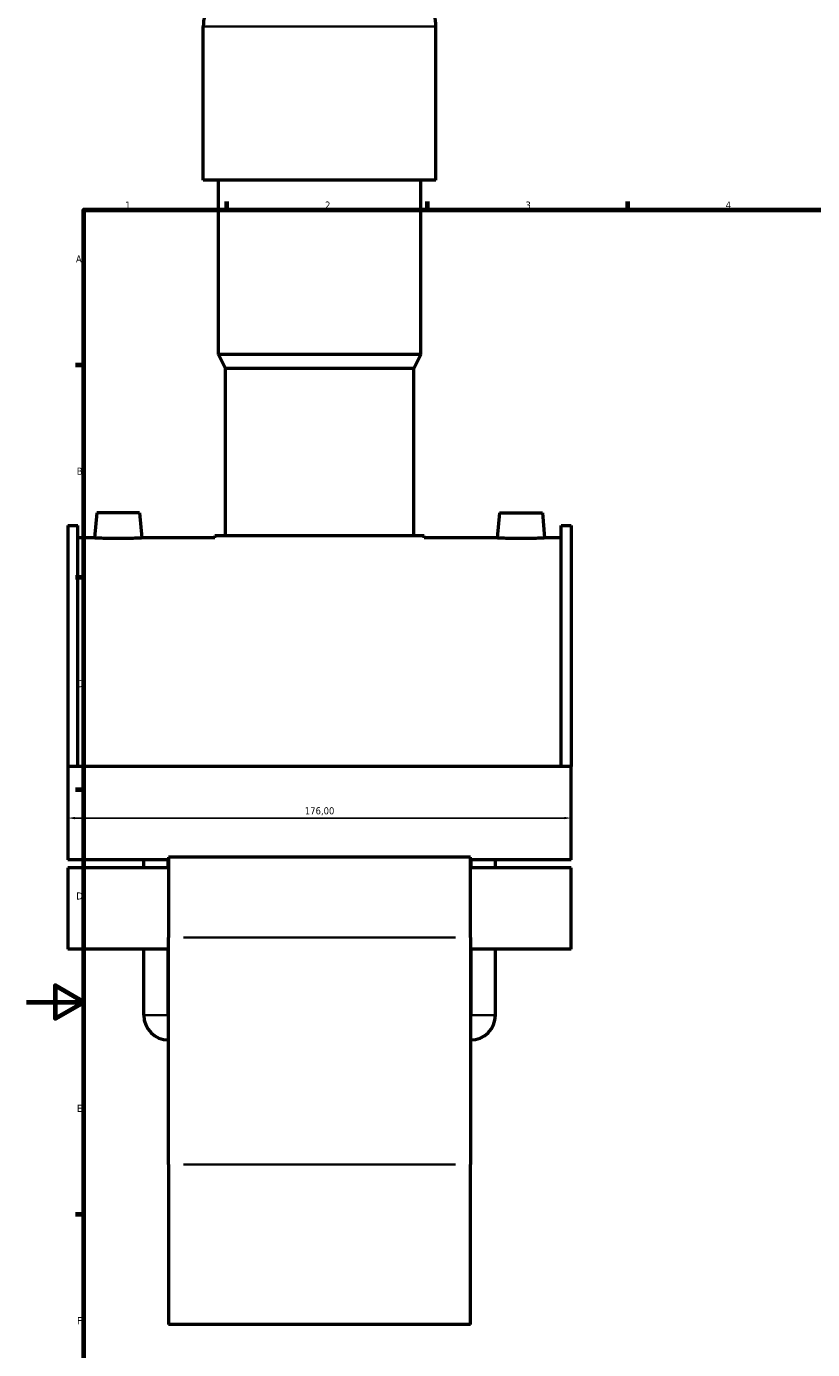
# Model space of a CAD drawing. Header units: millimetres. Extents: x 0 to 1017, y -235 to 1226.
# Tile 2 of 8: x 0 to 275, y 176 to 638. Entities that reach past the tile are written whole.
import ezdxf

# ---------------------------------------------------------------- set-up
doc = ezdxf.new("R2010")
doc.units = ezdxf.units.MM
for name, color, linetype, lineweight in [('Border (ISO)', 7, 'Continuous', 70), ('Dimension (ISO)', 7, 'Continuous', 25), ('Visible (ISO)', 7, 'Continuous', 50), ('Visible Narrow (ISO)', 7, 'Continuous', 35)]:
    doc.layers.add(name, color=color, linetype=linetype, lineweight=lineweight)
doc.styles.add('Note Text (ISO)', font='tahoma.ttf')
doc.dimstyles.new('Default (ISO)', dxfattribs={"dimtxt": 2.5, "dimasz": 2.5, "dimexe": 3.175, "dimexo": 0, "dimgap": 0.762, "dimtad": 1, "dimrnd": 1e-08, "dimzin": 0, "dimtxsty": 'Note Text (ISO)', "dimcen": 0.09, "dimdle": 10, "dimclrd": 256, "dimclre": 256, "dimclrt": 232, "dimazin": 0, "dimtfac": 1.40208, "dimtmove": 0, "dimatfit": 3, "dimfxl": 1, "dimtolj": 1, "dimtzin": 0, "dimlwd": -1, "dimlwe": -1, "dimarcsym": 0})

# ---------------------------------------------------------------- blocks, each defined once
blk = doc.blocks.new('Borders Default Border')
at = {"layer": 'Border (ISO)'}
for p, q in [((70.08, 574), (70.08, 576.9)), ((140.17, 574), (140.17, 576.9)), ((210.25, 574), (210.25, 576.9)), ((20, 519.75), (17.1, 519.75)), ((20, 445.5), (17.1, 445.5)), ((20, 371.25), (17.1, 371.25)), ((20, 222.75), (17.1, 222.75))]:
    blk.add_line(p, q, dxfattribs=at)
at = {"layer": 'Border (ISO)', "flags": 128}
for points in [[(20, 20), (20, 574), (821, 574), (821, 20), (20, 20)], [(0, 297), (20, 297), (10, 302.77), (10, 291.23), (20, 297)]]:
    blk.add_lwpolyline(points, dxfattribs=at)
at = {"layer": 'Border (ISO)', "color": 232, "true_color": 0xca0064, "char_height": 2.5, "attachment_point": 7, "style": 'Note Text (ISO)'}
for s, insert in [('1', (34.48, 574.4)), ('2', (104.37, 574.4)), ('3', (174.43, 574.35)), ('4', (244.42, 574.4)), ('A', (17.29, 555.62)), ('B', (17.59, 481.37)), ('C', (17.43, 407.08)), ('D', (17.43, 332.88)), ('E', (17.64, 258.63)), ('F', (17.7, 184.38))]:
    blk.add_mtext(s, dxfattribs=dict(at, insert=insert))
blk = doc.blocks.new('*D14')
at = {"layer": 'Defpoints', "color": 0, "transparency": 16777216}
for p in [(14.46, 363.05), (14.46, 361.36), (190.46, 363.05)]:
    blk.add_point(p, dxfattribs=at)
at = {"layer": 'Dimension (ISO)', "transparency": 16777216}
for p, q in [((14.46, 363.05), (14.46, 358.19)), ((187.96, 361.36), (16.96, 361.36)), ((190.46, 363.05), (190.46, 358.19))]:
    blk.add_line(p, q, dxfattribs=at)
for points in [[(16.96, 361.78), (16.96, 360.94), (14.46, 361.36)], [(187.96, 361.78), (187.96, 360.94), (190.46, 361.36)]]:
    blk.add_solid(points, dxfattribs=at)
at = {"layer": 'Dimension (ISO)', "color": 232, "true_color": 0xca0064, "transparency": 16777216, "insert": (102.46, 363.71), "char_height": 2.5, "attachment_point": 5, "style": 'Note Text (ISO)'}
blk.add_mtext('\\A1;176,00', dxfattribs=at)

msp = doc.modelspace()

# ---------------------------------------------------------------- linework, layer by layer
at = {"layer": 'Visible (ISO)'}
for p, q in [((61.792, 584.432), (61.792, 638.112)), ((143.125, 584.432), (143.125, 638.112)), ((143.125, 584.432), (61.792, 584.432)), ((67.079, 523.432), (67.079, 584.432)), ((137.839, 523.432), (137.839, 584.432)), ((137.839, 523.432), (67.079, 523.432)), ((69.519, 518.552), (67.079, 523.432)), ((135.399, 518.552), (137.839, 523.432)), ((135.399, 518.552), (69.519, 518.552)), ((69.519, 459.992), (69.519, 518.552)), ((135.399, 459.992), (135.399, 518.552)), ((24.559, 468.032), (23.793, 459.282)), ((39.559, 468.032), (24.559, 468.032)), ((39.559, 468.032), (40.324, 459.282)), ((165.359, 468.032), (164.593, 459.282)), ((165.359, 468.032), (180.359, 468.032)), ((180.359, 468.032), (181.124, 459.282)), ((14.459, 463.669), (14.459, 379.398)), ((14.459, 463.669), (17.979, 463.669)), ((17.979, 379.398), (17.979, 463.669)), ((186.939, 379.398), (186.939, 463.669)), ((186.939, 463.669), (190.459, 463.669)), ((190.459, 463.669), (190.459, 379.398)), ((23.793, 459.282), (17.979, 459.282)), ((65.859, 459.282), (40.324, 459.282)), ((139.059, 459.992), (65.859, 459.992)), ((65.859, 459.282), (65.859, 459.992)), ((139.059, 459.282), (139.059, 459.992)), ((164.593, 459.282), (139.059, 459.282)), ((186.939, 459.282), (181.124, 459.282)), ((14.459, 379.398), (14.459, 346.706)), ((190.459, 379.398), (14.459, 379.398)), ((190.459, 346.706), (190.459, 379.398)), ((49.659, 347.736), (49.659, 319.587)), ((155.259, 347.736), (49.659, 347.736)), ((155.259, 319.587), (155.259, 347.736)), ((49.659, 346.706), (14.459, 346.706)), ((14.459, 343.986), (14.459, 315.524)), ((49.659, 343.986), (14.459, 343.986)), ((41.009, 343.986), (41.009, 346.706)), ((49.509, 343.986), (49.509, 346.706)), ((190.459, 346.706), (155.259, 346.706)), ((190.459, 343.986), (155.259, 343.986)), ((155.409, 343.986), (155.409, 346.706)), ((163.909, 343.986), (163.909, 346.706)), ((190.459, 315.524), (190.459, 343.986)), ((49.659, 240.222), (49.659, 319.587)), ((155.259, 319.587), (155.259, 240.222)), ((49.659, 315.524), (14.459, 315.524)), ((41.009, 292.432), (41.009, 315.524)), ((49.509, 292.432), (49.509, 315.524)), ((190.459, 315.524), (155.259, 315.524)), ((155.409, 292.432), (155.409, 315.524)), ((163.909, 292.432), (163.909, 315.524)), ((49.659, 240.222), (49.659, 184.282)), ((155.259, 184.282), (155.259, 240.222)), ((155.259, 184.282), (49.659, 184.282))]:
    msp.add_line(p, q, dxfattribs=at)
for centre, radius, start, end in [((75.374, 638.112), 13.582, 147.38758, 180), ((129.543, 638.112), 13.582, 0, 32.61242), ((49.659, 292.432), 8.65, 180, 270), ((49.659, 292.432), 0.15, 180, 270), ((155.259, 292.432), 8.65, 270, 0), ((155.259, 292.432), 0.15, 270, 0)]:
    msp.add_arc(centre, radius, start, end, dxfattribs=at)
for points, knots in [([(32.059, 459.047), (31.019, 459.047), (29.91, 459.059), (27.872, 459.104), (26.943, 459.135), (25.477, 459.194), (24.842, 459.225), (24, 459.27), (23.793, 459.282), (23.793, 459.282)], [2.494482, 2.494482, 2.494482, 2.494482, 2.8063807, 2.8063807, 3.1182794, 3.1182794, 3.4300012, 3.4300012, 3.741723, 3.741723, 3.741723, 3.741723]), ([(40.324, 459.282), (40.324, 459.282), (40.117, 459.27), (39.275, 459.225), (38.641, 459.194), (37.174, 459.135), (36.245, 459.104), (34.207, 459.059), (33.098, 459.047), (32.059, 459.047)], [6.236205, 6.236205, 6.236205, 6.236205, 6.5479268, 6.5479268, 6.8596485, 6.8596485, 7.1715473, 7.1715473, 7.483446, 7.483446, 7.483446, 7.483446]), ([(172.859, 459.047), (171.819, 459.047), (170.71, 459.059), (168.672, 459.104), (167.743, 459.135), (166.277, 459.194), (165.642, 459.225), (164.8, 459.27), (164.593, 459.282), (164.593, 459.282)], [0, 0, 0, 0, 0.3118987, 0.3118987, 0.6237974, 0.6237974, 0.9355192, 0.9355192, 1.247241, 1.247241, 1.247241, 1.247241]), ([(181.124, 459.282), (181.124, 459.282), (180.917, 459.27), (180.075, 459.225), (179.441, 459.194), (177.974, 459.135), (177.045, 459.104), (175.007, 459.059), (173.898, 459.047), (172.859, 459.047)], [3.741723, 3.741723, 3.741723, 3.741723, 4.0534448, 4.0534448, 4.3651665, 4.3651665, 4.6770653, 4.6770653, 4.988964, 4.988964, 4.988964, 4.988964])]:
    msp.add_open_spline(points, degree=3, knots=knots, dxfattribs=at)
at = {"layer": 'Visible Narrow (ISO)'}
for p, q in [((142.625, 638.112), (62.293, 638.112)), ((149.979, 319.587), (54.939, 319.587)), ((41.061, 292.432), (49.456, 292.432)), ((163.856, 292.432), (155.461, 292.432)), ((149.979, 240.222), (54.939, 240.222))]:
    msp.add_line(p, q, dxfattribs=at)

# ---------------------------------------------------------------- block references
msp.add_blockref('Borders Default Border', (0, 0))

# ---------------------------------------------------------------- dimensions: what is measured, and where the dimension line sits
at = {"layer": 'Dimension (ISO)'}
dim = msp.add_linear_dim(base=(14.459, 361.36), p1=(190.459, 363.052), p2=(14.459, 363.052), dimstyle='Default (ISO)', dxfattribs=at)
dim.commit()
dim.dimension.update_dxf_attribs({"geometry": '*D14', "text_midpoint": (102.459, 363.708)})

doc.saveas('drawing.dxf')
